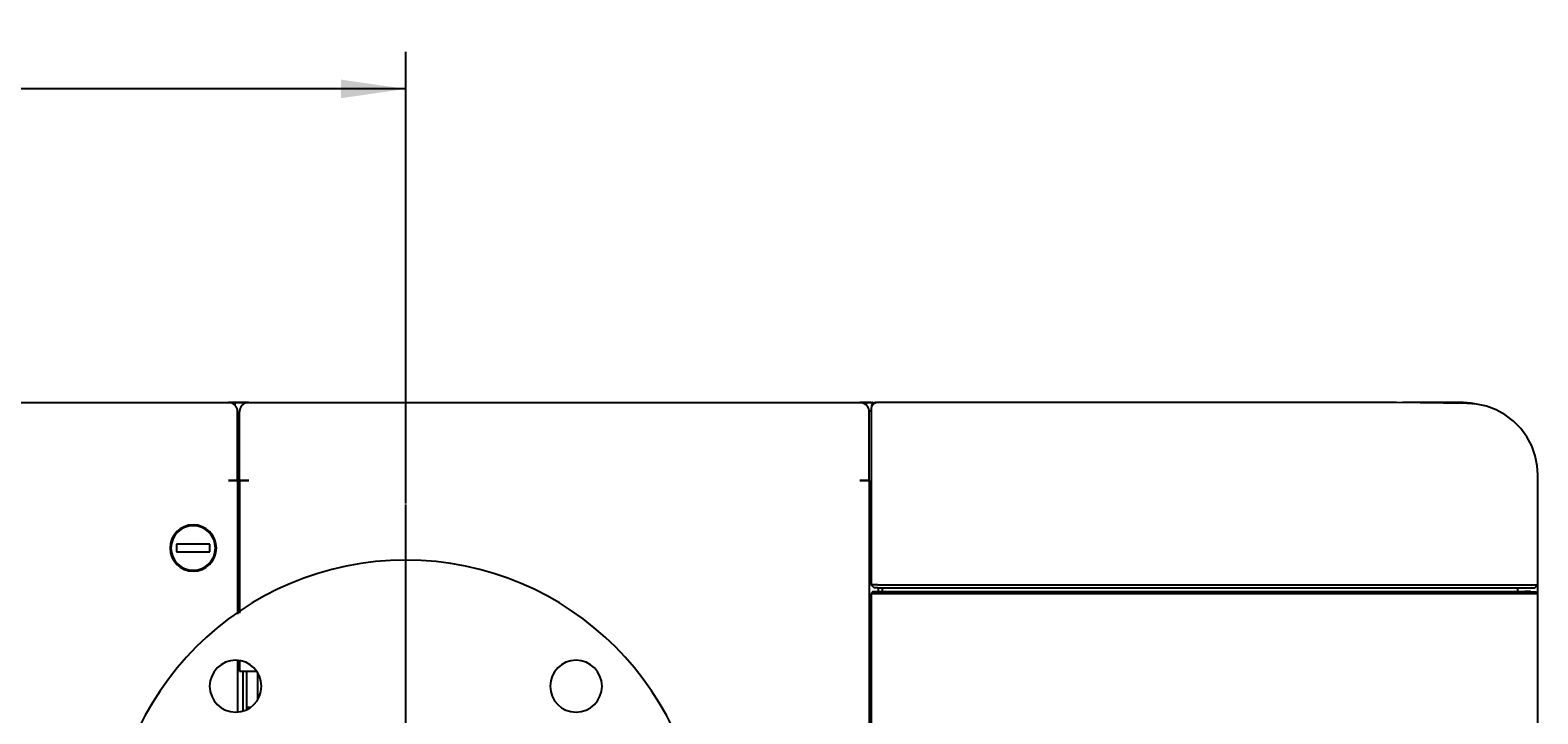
# Model space of a CAD drawing. Extents: x 213 to 948, y 153 to 704.
# Tile 26 of 62: x 612 to 693, y 296 to 333. Entities that reach past the tile are written whole.
import ezdxf

# ---------------------------------------------------------------- set-up
doc = ezdxf.new("R2010")
doc.units = 0
doc.header["$LTSCALE"] = 65.395
doc.header["$MEASUREMENT"] = 0
doc.linetypes.add('CENTER', pattern=[0.6, 0.375, -0.075, 0.075, -0.075])
doc.layers.get('0').update_dxf_attribs({"linetype": 'CONTINUOUS'})
for name, color, linetype in [('127-344632_DXF_CONTINUOUS_LINE', 7, 'CONTINUOUS'), ('127-344660_DXF_CONTINUOUS_LINE', 7, 'CONTINUOUS'), ('133-357613_DXF_DIMENSION', 7, 'CONTINUOUS'), ('133-357738_DXF_CONTINUOUS_LINE', 7, 'CONTINUOUS'), ('133-357871_DXF_CONTINUOUS_LINE', 7, 'CONTINUOUS'), ('133-357917_DXF_AXIS', 7, 'CONTINUOUS'), ('133-357917_DXF_CONTINUOUS_LINE', 7, 'CONTINUOUS'), ('133-357971_DXF_CONTINUOUS_LINE', 7, 'CONTINUOUS'), ('133-358078_DXF_CONTINUOUS_LINE', 7, 'CONTINUOUS'), ('133-358081_DXF_CONTINUOUS_LINE', 7, 'CONTINUOUS'), ('133-358250_DXF_CONTINUOUS_LINE', 7, 'CONTINUOUS'), ('86-314702_DXF_CONTINUOUS_LINE', 7, 'CONTINUOUS')]:
    doc.layers.add(name, color=color, linetype=linetype)
doc.styles.get("Standard").update_dxf_attribs({"font": 'txt', "width": 0.7})
doc.dimstyles.get("Standard").update_dxf_attribs({"dimtxt": 0.18, "dimasz": 0.18, "dimexe": 0.18, "dimexo": 0.0625, "dimgap": 0.09, "dimtad": 0, "dimtih": 1, "dimtoh": 1, "dimdec": 4, "dimzin": 0, "dimdsep": 46, "dimtxsty": 'Standard', "dimcen": 0.09, "dimadec": 0, "dimazin": 0, "dimtfac": 1, "dimtdec": 4, "dimtofl": 0, "dimtmove": 0, "dimatfit": 3, "dimfxl": 1, "dimtolj": 1, "dimtzin": 0, "dimarcsym": 0})

# ---------------------------------------------------------------- blocks, each defined once
blk = doc.blocks.new('_FILLED')
at = {"color": 0, "linetype": 'ByBlock'}
blk.add_solid([(0, 0), (-1, 0.143), (-1, -0.143)], dxfattribs=at)
blk = doc.blocks.new('*D4')
at = {"layer": '133-357613_DXF_DIMENSION', "color": 2, "linetype": 'Continuous', "transparency": 16777216}
for p, q in [((510.644, 307.335), (510.644, 331.702)), ((632.044, 307.335), (632.044, 331.702)), ((510.644, 329.702), (571.344, 329.702)), ((632.044, 329.702), (571.344, 329.702))]:
    blk.add_line(p, q, dxfattribs=at)
at = {"layer": '133-357613_DXF_DIMENSION', "color": 2, "linetype": 'Continuous', "transparency": 16777216, "xscale": 3.5, "yscale": 3.5, "zscale": 3.5, "rotation": 180}
blk.add_blockref('_FILLED', (510.644, 329.702), dxfattribs=at)
at = {"layer": '133-357613_DXF_DIMENSION', "color": 2, "linetype": 'Continuous', "transparency": 16777216, "xscale": 3.5, "yscale": 3.5, "zscale": 3.5}
blk.add_blockref('_FILLED', (632.044, 329.702), dxfattribs=at)
at = {"layer": '133-357613_DXF_DIMENSION', "color": 5, "linetype": 'Continuous', "transparency": 16777216, "width": 0.7}
blk.add_text('607', height=2.5, dxfattribs=at).set_placement((568.719, 330.327))

msp = doc.modelspace()

# ---------------------------------------------------------------- linework, layer by layer
at = {"layer": '127-344632_DXF_CONTINUOUS_LINE', "color": 7, "linetype": 'Continuous'}
for p, q in [((657.56854, 312.77515), (657.5636, 312.77515)), ((684.72366, 312.77515), (657.56854, 312.77515)), ((684.79437, 312.77515), (684.72366, 312.77515)), ((684.9636, 312.77515), (684.79437, 312.77515)), ((685.10196, 312.77515), (684.9636, 312.77515)), ((685.21863, 312.77515), (685.10196, 312.77515)), ((685.52929, 312.77515), (685.21863, 312.77515)), ((689.35173, 312.728), (685.53422, 312.77512)), ((657.16491, 312.44543), (657.1636, 312.4148)), ((657.1636, 312.41478), (657.1636, 312.41479)), ((657.1636, 312.41479), (657.1636, 312.3994)), ((657.1636, 312.3994), (657.1636, 312.37515)), ((657.1636, 312.37515), (657.1636, 312.36852)), ((657.1636, 312.28007), (657.1636, 312.36852)), ((657.1636, 312.36852), (657.1636, 308.87106)), ((657.16873, 312.47535), (657.16491, 312.44543)), ((657.1636, 308.87106), (657.1636, 302.93483)), ((657.1636, 308.87106), (657.1636, 302.93483)), ((693.16135, 302.93483), (693.16135, 308.87107)), ((657.0636, 307.27758), (657.1636, 307.27758)), ((657.1636, 302.93483), (657.3236, 302.77483)), ((657.3236, 302.77483), (657.1636, 302.93483)), ((693.00135, 302.77483), (693.16135, 302.93483)), ((693.16135, 302.93483), (693.16133, 302.93483)), ((657.0636, 302.23289), (657.1636, 302.23538)), ((657.52562, 302.77483), (657.3236, 302.77483)), ((657.52562, 302.77483), (657.57282, 302.77483)), ((657.57282, 302.57483), (657.57282, 302.77483)), ((657.57282, 302.77483), (657.7636, 302.77483)), ((657.7636, 302.77483), (658.27942, 302.77483)), ((657.7636, 302.77483), (657.7636, 302.57483)), ((658.27942, 302.77483), (690.31914, 302.77483)), ((690.31914, 302.77483), (690.57282, 302.77483)), ((690.57282, 302.77483), (690.71103, 302.77483)), ((690.71103, 302.77483), (691.31457, 302.77483)), ((691.31457, 302.77483), (692.08603, 302.77483)), ((692.08603, 302.57483), (692.08603, 302.77483)), ((692.08603, 302.77483), (693.00134, 302.77483)), ((657.0636, 301.63536), (657.1636, 301.63785)), ((657.1636, 301.62441), (657.0636, 301.62198)), ((657.1636, 298.28161), (657.0636, 298.21932)), ((657.0636, 298.17483), (657.1636, 298.17483)), ((657.1636, 297.97483), (657.0636, 297.97483))]:
    msp.add_line(p, q, dxfattribs=at)
for points in [[(657.45181, 312.76755), (657.43179, 312.76288), (657.41125, 312.75681), (657.39036, 312.74923), (657.36938, 312.74009), (657.34854, 312.72937), (657.328, 312.71702), (657.30792, 312.70303), (657.28843, 312.68736), (657.26971, 312.67002), (657.25193, 312.651), (657.23525, 312.63033), (657.21987, 312.60805), (657.20597, 312.58422), (657.19371, 312.55892), (657.1833, 312.53225), (657.17492, 312.50435), (657.16873, 312.47535)], [(657.48927, 312.77317), (657.47102, 312.77093), (657.45181, 312.76755)], [(657.5307, 312.77505), (657.5204, 312.77491), (657.50657, 312.77444), (657.48927, 312.77317)], [(657.5628, 312.77515), (657.55333, 312.77514), (657.54142, 312.77511), (657.5307, 312.77505)], [(685.52929, 312.77515), (685.53262, 312.77513), (685.53422, 312.77512)], [(693.16135, 308.87107), (693.13045, 309.35836), (693.02017, 309.90511), (692.83207, 310.4305), (692.56996, 310.92351), (692.2393, 311.37366), (691.84707, 311.77136), (691.40154, 312.10821), (690.9122, 312.37711), (690.38947, 312.57245), (689.84429, 312.69029), (689.35173, 312.728)], [(657.52724, 302.93483), (657.38836, 302.93483), (657.27033, 302.93483), (657.19135, 302.93483), (657.1636, 302.93483)], [(657.52724, 302.93483), (661.00619, 302.93483), (664.44914, 302.93483), (667.82381, 302.93483), (671.09859, 302.93483), (674.24279, 302.93483), (677.22693, 302.93483), (680.02307, 302.93483), (682.60499, 302.93483), (684.94851, 302.93483), (687.03166, 302.93483), (688.83491, 302.93483), (690.34138, 302.93483), (691.53694, 302.93483), (692.41039, 302.93483), (692.95355, 302.93483), (693.16133, 302.93483)]]:
    msp.add_lwpolyline(points, dxfattribs=at)
at = {"layer": '127-344660_DXF_CONTINUOUS_LINE', "color": 7, "linetype": 'Continuous'}
for p, q in [((657.1636, 302.46938), (657.1636, 287.73483)), ((657.1636, 302.46938), (657.1636, 287.73483)), ((657.26349, 302.57483), (657.5262, 302.57483)), ((657.2636, 302.56939), (657.2636, 302.57483)), ((657.5262, 302.57483), (692.36345, 302.57483)), ((692.36345, 302.56746), (692.404, 302.56743)), ((692.7626, 302.56991), (692.46396, 302.57359)), ((693.05692, 302.56627), (693.06134, 302.5662)), ((693.06134, 302.5662), (693.06136, 302.5662)), ((693.16135, 302.46496), (693.06136, 302.5662)), ((693.16133, 302.46496), (693.16135, 302.46496)), ((693.16135, 302.46496), (693.16135, 302.46496)), ((693.16135, 287.73483), (693.16135, 302.46496)), ((657.0636, 297.59428), (657.1636, 297.66047))]:
    msp.add_line(p, q, dxfattribs=at)
for points in [[(657.2636, 302.57483), (657.22931, 302.54054), (657.19598, 302.50721), (657.1636, 302.47484)], [(657.1636, 302.46938), (657.16498, 302.46899), (657.16912, 302.4686), (657.17598, 302.46822), (657.18552, 302.46784), (657.19766, 302.46748)], [(657.19766, 302.46748), (657.21231, 302.46713), (657.22937, 302.4668), (657.24871, 302.46649), (657.27018, 302.46621), (657.29363, 302.46594), (657.31886, 302.46571), (657.34567, 302.4655), (657.37381, 302.46533), (657.40308, 302.46519), (657.43329, 302.46508), (657.46422, 302.465), (657.49562, 302.46496), (657.52724, 302.46495)], [(657.2636, 302.56939), (657.26471, 302.5691), (657.2678, 302.56882), (657.27286, 302.56855), (657.27984, 302.56828), (657.28868, 302.56802), (657.29932, 302.56777), (657.31169, 302.56753), (657.32568, 302.56731), (657.34119, 302.5671), (657.35812, 302.56691), (657.37632, 302.56674), (657.39562, 302.5666), (657.41588, 302.56647), (657.43694, 302.56637), (657.45867, 302.56629), (657.4809, 302.56623), (657.50348, 302.5662), (657.5262, 302.56619)], [(657.5262, 302.56619), (658.59934, 302.56645), (659.67426, 302.56668), (660.75024, 302.56689), (661.8264, 302.56708), (662.90126, 302.56726), (663.97322, 302.56742), (665.04071, 302.56757), (666.10245, 302.56771), (667.15718, 302.56784), (668.20363, 302.56795), (669.24023, 302.56806), (670.2654, 302.56815), (671.2777, 302.56824), (672.27647, 302.56832), (673.26124, 302.56839), (674.23138, 302.56845), (675.18572, 302.56851), (676.12295, 302.56856), (677.04196, 302.5686), (677.94236, 302.56863), (678.82397, 302.56866), (679.68636, 302.56869), (680.52825, 302.5687), (681.34814, 302.56872), (682.14475, 302.56872), (682.91779, 302.56872), (683.66723, 302.56872), (684.39283, 302.5687), (685.09351, 302.56869), (685.76801, 302.56866), (686.41526, 302.56863), (687.03498, 302.5686), (687.62707, 302.56856), (688.19134, 302.56851), (688.72712, 302.56845), (689.23365, 302.56839), (689.71022, 302.56832), (690.15654, 302.56824), (690.57236, 302.56816), (690.9574, 302.56806), (691.31115, 302.56796), (691.63307, 302.56784), (691.92266, 302.56772), (692.17969, 302.56758), (692.36345, 302.56746)], [(657.52724, 302.46495), (658.60336, 302.46524), (659.68136, 302.4655), (660.76025, 302.46575), (661.83943, 302.46597), (662.91748, 302.46617), (663.9922, 302.46636), (665.06254, 302.46653), (666.12751, 302.46669), (667.18503, 302.46683), (668.23415, 302.46697), (669.27382, 302.46709), (670.3019, 302.4672), (671.31694, 302.4673), (672.31853, 302.46739), (673.30608, 302.46747), (674.27891, 302.46754), (675.23587, 302.4676), (676.17577, 302.46766), (677.09739, 302.46771), (678.00027, 302.46775), (678.8843, 302.46778), (679.74912, 302.46781), (680.59339, 302.46783), (681.4155, 302.46784), (682.21426, 302.46785), (682.98946, 302.46785), (683.74106, 302.46784), (684.46877, 302.46783), (685.17141, 302.46781), (685.84768, 302.46778), (686.49661, 302.46775), (687.11805, 302.46771), (687.71192, 302.46766), (688.27788, 302.4676), (688.81513, 302.46754), (689.32297, 302.46747), (689.80084, 302.46739), (690.24841, 302.4673), (690.66541, 302.4672), (691.05161, 302.46709), (691.4064, 302.46697), (691.72908, 302.46684), (692.01942, 302.4667), (692.27723, 302.46654), (692.50216, 302.46637), (692.69417, 302.46618), (692.85326, 302.46598), (692.97934, 302.46575), (693.07255, 302.46551), (693.13314, 302.46525), (693.16133, 302.46496)], [(692.36357, 302.57483), (692.40825, 302.57428), (692.45285, 302.57373), (692.46396, 302.57359)], [(692.404, 302.56743), (692.59548, 302.56727), (692.7541, 302.56709), (692.87986, 302.5669), (692.97283, 302.56668), (693.03323, 302.56646), (693.05692, 302.56627)]]:
    msp.add_lwpolyline(points, dxfattribs=at)
at = {"layer": '133-357738_DXF_CONTINUOUS_LINE', "color": 3, "linetype": 'Continuous'}
for p, q in [((688.9636, 312.77483), (685.8636, 312.77483)), ((688.9636, 312.73279), (688.9636, 312.77483)), ((688.9636, 312.77483), (688.9636, 312.73279)), ((693.1636, 302.46496), (693.1636, 302.93483)), ((693.1636, 302.46496), (693.1636, 302.93483))]:
    msp.add_line(p, q, dxfattribs=at)
for start, end in [(85.3980654, 90), (85.3973892, 90), (85, 85.3980654), (84.6556287, 85.3973892), (84.6556287, 85.3973892), (84.6463281, 85), (79.1305831, 84.6556287), (79.1305831, 84.6556287), (79.1187912, 84.6463281)]:
    msp.add_arc((688.9636, 308.57483), 4.2, start, end, dxfattribs=at)
at = {"layer": '133-357871_DXF_CONTINUOUS_LINE', "color": 3, "linetype": 'Continuous'}
msp.add_line((623.2636, 296.14925), (623.2636, 298.27483), dxfattribs=at)
at = {"layer": '133-357871_DXF_CONTINUOUS_LINE', "color": 7, "linetype": 'Continuous'}
msp.add_line((623.4636, 296.22499), (623.4636, 298.27483), dxfattribs=at)
at = {"layer": '133-357871_DXF_CONTINUOUS_LINE', "color": 3, "linetype": 'Continuous'}
msp.add_arc((623.0636, 307.97483), 0.6, 260.4059318, 270, dxfattribs=at)
at = {"layer": '133-357917_DXF_AXIS', "color": 2, "linetype": 'CENTER'}
msp.add_line((632.0436, 288.27483), (632.0436, 307.27483), dxfattribs=at)
at = {"layer": '133-357917_DXF_CONTINUOUS_LINE', "color": 7, "linetype": 'Continuous'}
for centre, radius, start, end in [((632.0436, 288.27483), 16, 0, 180), ((622.85121, 297.46722), 1.4, 90, 270), ((622.85121, 297.46722), 1.4, 270, 90), ((641.23599, 297.46722), 1.4, 0, 180), ((641.23599, 297.46722), 1.4, 180, 0)]:
    msp.add_arc(centre, radius, start, end, dxfattribs=at)
at = {"layer": '133-357971_DXF_CONTINUOUS_LINE', "color": 7, "linetype": 'Continuous'}
for p, q in [((624.0436, 298.1542), (624.0436, 296.78024)), ((624.0436, 298.1542), (624.0436, 296.78024)), ((623.4636, 296.33709), (623.63137, 296.33709))]:
    msp.add_line(p, q, dxfattribs=at)
at = {"layer": '133-358078_DXF_CONTINUOUS_LINE', "color": 7, "linetype": 'Continuous'}
for p, q in [((623.2636, 312.77483), (623.2636, 312.67412)), ((656.9036, 312.77483), (656.9036, 312.64126))]:
    msp.add_line(p, q, dxfattribs=at)
at = {"layer": '133-358078_DXF_CONTINUOUS_LINE', "color": 3, "linetype": 'Continuous'}
for p, q in [((623.5636, 312.77483), (623.2636, 312.77483)), ((623.2636, 312.77483), (623.5636, 312.77483)), ((623.5636, 312.77483), (656.5636, 312.77483)), ((656.9036, 312.77483), (656.5636, 312.77483)), ((656.5636, 312.77483), (656.9036, 312.77483)), ((623.0636, 311.87483), (623.0636, 312.27483)), ((623.0636, 311.87156), (623.0636, 311.87483)), ((623.0636, 311.67483), (623.0636, 311.87156)), ((657.0636, 311.87483), (657.0636, 312.27483)), ((657.0636, 311.87156), (657.0636, 311.87483)), ((657.0636, 311.67483), (657.0636, 311.87156)), ((623.0636, 310.78096), (623.0636, 311.67483)), ((657.0636, 310.78096), (657.0636, 311.67483)), ((623.0636, 310.55991), (623.0636, 310.78096)), ((623.0636, 308.57483), (623.0636, 310.55991)), ((657.0636, 310.55991), (657.0636, 310.78096)), ((657.0636, 308.57483), (657.0636, 310.55991)), ((623.19635, 308.57483), (623.0636, 308.57483)), ((623.0636, 308.57483), (623.0636, 301.40986)), ((623.0636, 308.57483), (623.19635, 308.57483)), ((623.21005, 308.57483), (623.19635, 308.57483)), ((623.19635, 308.57483), (623.2636, 308.57483)), ((623.2636, 308.57483), (623.21005, 308.57483)), ((623.26971, 308.57483), (623.2636, 308.57483)), ((623.2636, 308.57483), (623.5636, 308.57483)), ((623.33661, 308.57483), (623.26971, 308.57483)), ((623.34325, 308.57483), (623.33661, 308.57483)), ((623.5636, 308.57483), (623.34325, 308.57483)), ((656.5636, 308.57483), (656.8636, 308.57483)), ((656.8636, 308.57483), (656.5636, 308.57483)), ((656.8636, 308.57483), (656.86798, 308.57483)), ((656.9636, 308.57483), (656.8636, 308.57483)), ((656.86798, 308.57483), (656.96028, 308.57483)), ((656.96028, 308.57483), (656.9636, 308.57483)), ((657.04336, 308.57483), (656.9636, 308.57483)), ((656.9636, 308.57483), (657.02554, 308.57483)), ((657.02554, 308.57483), (657.05932, 308.57483)), ((657.05404, 308.57483), (657.04336, 308.57483)), ((657.0636, 308.57483), (657.05404, 308.57483)), ((657.05932, 308.57483), (657.0636, 308.57483)), ((657.0636, 308.57483), (657.0636, 178.57483)), ((657.0636, 308.57483), (657.0636, 178.57483)), ((623.0636, 298.82497), (623.0636, 298.27483)), ((623.0636, 298.27483), (623.2636, 298.27483)), ((623.2636, 298.27483), (623.4636, 298.27483)), ((623.4636, 298.27483), (623.5636, 298.27483)), ((623.5636, 298.27483), (623.963, 298.27483))]:
    msp.add_line(p, q, dxfattribs=at)
for points in [[(657.0636, 311.87483), (657.0636, 311.90842), (657.0636, 312.01906), (657.0636, 312.11045), (657.0636, 312.18206), (657.0636, 312.23351), (657.0636, 312.26449), (657.0636, 312.27483)], [(657.0636, 311.67483), (657.0636, 311.77913), (657.0636, 311.87483)], [(657.0636, 310.78096), (657.0636, 310.88174), (657.0636, 311.09147), (657.0636, 311.28712), (657.0636, 311.46761), (657.0636, 311.63191), (657.0636, 311.67483)], [(657.0636, 310.55991), (657.0636, 310.65912), (657.0636, 310.78096)], [(657.0636, 308.57483), (657.0636, 308.85133), (657.0636, 309.12629), (657.0636, 309.39816), (657.0636, 309.66543), (657.0636, 309.92659), (657.0636, 310.1802), (657.0636, 310.42483), (657.0636, 310.55991)]]:
    msp.add_lwpolyline(points, dxfattribs=at)
for centre, start, end in [((623.5636, 312.27483), 137.260489, 143.018606), ((623.5636, 312.27483), 135.687024, 137.260489), ((623.5636, 312.27483), 135, 135.687024), ((623.5636, 312.27483), 134.2025945, 135), ((623.5636, 312.27483), 126.8659891, 134.2025945), ((623.5636, 312.27483), 126.8698976, 134.1996264), ((623.5636, 312.27483), 126.3395095, 126.8698976), ((623.5636, 312.27483), 126.3420492, 126.8659891), ((623.5636, 312.27483), 126, 126.3420492), ((623.5636, 312.27483), 125.0034465, 126), ((623.5636, 312.27483), 118.1699813, 125.0034465), ((623.5636, 312.27483), 118.1699754, 124.9982343), ((623.5636, 312.27483), 116.1264577, 118.1699813), ((623.5636, 312.27483), 116.1264623, 118.1699754), ((623.5636, 312.27483), 108.1745968, 116.1264577), ((623.5636, 312.27483), 108.1746051, 116.1264623), ((623.5636, 312.27483), 107.3329649, 108.1745968), ((623.5636, 312.27483), 107.3329918, 108.1746051), ((623.5636, 312.27483), 100.0959529, 107.3329649), ((623.5636, 312.27483), 100.0960499, 107.3329918), ((623.5636, 312.27483), 98.00714, 100.0959529), ((623.5636, 312.27483), 98.0060958, 100.0960499), ((623.5636, 312.27483), 90, 98.00714), ((623.5636, 312.27483), 90, 98.0060958), ((656.5636, 312.27483), 83.3093741, 90), ((656.5636, 312.27483), 83.3087558, 90), ((656.5636, 312.27483), 37.2460985, 83.3093741), ((656.5636, 312.27483), 37.5, 83.3087558), ((623.5636, 312.27483), 171.7947807, 180), ((623.5636, 312.27483), 171.7955386, 180), ((623.5636, 312.27483), 169.253345, 171.7947807), ((623.5636, 312.27483), 163.466996, 169.253345), ((623.5636, 312.27483), 163.4669805, 169.2533021), ((623.5636, 312.27483), 160.6536322, 163.466996), ((623.5636, 312.27483), 154.7256121, 160.6536322), ((623.5636, 312.27483), 154.7255866, 160.6536129), ((623.5636, 312.27483), 152.3615911, 154.7256121), ((623.5636, 312.27483), 144.1699897, 152.3615911), ((623.5636, 312.27483), 144.1700371, 152.3615807), ((623.5636, 312.27483), 143.018606, 144.1699897), ((623.5636, 312.27483), 143.0202349, 144.1700371), ((656.5636, 312.27483), 37.244702, 37.5), ((656.5636, 312.27483), 36.8698976, 37.2460985), ((656.5636, 312.27483), 36.8719537, 37.244702), ((656.5636, 312.27483), 30.6454611, 36.8719537), ((656.5636, 312.27483), 30.6455494, 36.8698976), ((656.5636, 312.27483), 28.9958993, 30.6455494), ((656.5636, 312.27483), 28.9956051, 30.6454611), ((656.5636, 312.27483), 23.4460344, 28.9958993), ((656.5636, 312.27483), 23.4453276, 28.9956051), ((656.5636, 312.27483), 22.1095462, 23.4460344), ((656.5636, 312.27483), 22.1091895, 23.4453276), ((656.5636, 312.27483), 15.5167774, 22.1095462), ((656.5636, 312.27483), 15.5164652, 22.1091895), ((656.5636, 312.27483), 13.9943479, 15.5167774), ((656.5636, 312.27483), 13.9922626, 15.5164652), ((656.5636, 312.27483), 11.2237959, 13.9922626), ((656.5636, 312.27483), 8.7407266, 11.2237959), ((656.5636, 312.27483), 6.7474771, 8.7407266), ((656.5636, 312.27483), 0, 6.7474771), ((656.5636, 312.27483), 0, 6.7459031)]:
    msp.add_arc(centre, 0.5, start, end, dxfattribs=at)
at = {"layer": '133-358081_DXF_CONTINUOUS_LINE', "color": 3, "linetype": 'Continuous'}
for p, q in [((520.0636, 312.77483), (622.4636, 312.77483)), ((622.8036, 312.77483), (622.4636, 312.77483)), ((622.4636, 312.77483), (622.8036, 312.77483)), ((622.9636, 311.87483), (622.9636, 312.27483)), ((622.9636, 311.87156), (622.9636, 311.87483)), ((622.9636, 311.67483), (622.9636, 311.87483)), ((622.9636, 311.67235), (622.9636, 311.67483)), ((622.9636, 310.66385), (622.9636, 311.67235)), ((622.9636, 310.43246), (622.9636, 310.66385)), ((622.9636, 309.67483), (622.9636, 310.43246)), ((622.9636, 308.57483), (622.9636, 309.67483)), ((622.7636, 308.57483), (622.4636, 308.57483)), ((622.4636, 308.57483), (622.7636, 308.57483)), ((622.8636, 308.57483), (622.7636, 308.57483)), ((622.7636, 308.57483), (622.84148, 308.57483)), ((622.84148, 308.57483), (622.88423, 308.57483)), ((622.94009, 308.57483), (622.8636, 308.57483)), ((622.88423, 308.57483), (622.94335, 308.57483)), ((622.95404, 308.57483), (622.94009, 308.57483)), ((622.94335, 308.57483), (622.9636, 308.57483)), ((622.9636, 308.57483), (622.95404, 308.57483)), ((622.9636, 308.57483), (622.9636, 301.34703)), ((622.9636, 308.57483), (622.9636, 301.34703)), ((622.9636, 298.84486), (622.9636, 296.08957)), ((622.9636, 298.84486), (622.9636, 296.08957))]:
    msp.add_line(p, q, dxfattribs=at)
at = {"layer": '133-358081_DXF_CONTINUOUS_LINE', "color": 7, "linetype": 'Continuous'}
msp.add_line((622.8036, 312.77483), (622.8036, 312.6403), dxfattribs=at)
at = {"layer": '133-358081_DXF_CONTINUOUS_LINE', "color": 3, "linetype": 'Continuous'}
for points in [[(622.9636, 311.87483), (622.9636, 311.99319), (622.9636, 312.09374), (622.9636, 312.1726), (622.9636, 312.22928), (622.9636, 312.26343), (622.9636, 312.27483)], [(622.9636, 311.67483), (622.9636, 311.7296), (622.9636, 311.87156)], [(622.9636, 310.66385), (622.9636, 310.74964), (622.9636, 310.97779), (622.9636, 311.19113), (622.9636, 311.38833), (622.9636, 311.56819), (622.9636, 311.67483)], [(622.9636, 310.43246), (622.9636, 310.50808), (622.9636, 310.66385)], [(622.9636, 309.67483), (622.9636, 309.71819), (622.9636, 309.99076), (622.9636, 310.2546), (622.9636, 310.43246)], [(622.9636, 308.57483), (622.9636, 308.86513), (622.9636, 309.15364), (622.9636, 309.43858), (622.9636, 309.67483)]]:
    msp.add_lwpolyline(points, dxfattribs=at)
for centre, radius, start, end in [((622.4636, 312.27483), 0.5, 82.4868986, 90), ((622.4636, 312.27483), 0.5, 82.486405, 90), ((622.4636, 312.27483), 0.5, 80.1191602, 82.4868986), ((622.4636, 312.27483), 0.5, 80.1191874, 82.486405), ((622.4636, 312.27483), 0.5, 74.902041, 80.1191602), ((622.4636, 312.27483), 0.5, 74.9020497, 80.1191874), ((622.4636, 312.27483), 0.5, 72.2126623, 74.902041), ((622.4636, 312.27483), 0.5, 72.2126753, 74.9020497), ((622.4636, 312.27483), 0.5, 67.1260917, 72.2126623), ((622.4636, 312.27483), 0.5, 67.1261083, 72.2126753), ((622.4636, 312.27483), 0.5, 64.5889238, 67.1260917), ((622.4636, 312.27483), 0.5, 64.5889331, 67.1261083), ((622.4636, 312.27483), 0.5, 58.4533652, 64.5889238), ((622.4636, 312.27483), 0.5, 58.4533758, 64.5889331), ((622.4636, 312.27483), 0.5, 57.0594887, 58.4533652), ((622.4636, 312.27483), 0.5, 57.0594908, 58.4533758), ((622.4636, 312.27483), 0.5, 49.5568058, 57.0594908), ((622.4636, 312.27483), 0.5, 47.476334, 49.5568021), ((622.4636, 312.27483), 0.5, 47.4763442, 49.5568058), ((622.4636, 312.27483), 0.5, 42.0028538, 47.476334), ((622.4636, 312.27483), 0.5, 42.0010802, 47.4763442), ((622.4636, 312.27483), 0.5, 39.3583388, 42.0028538), ((622.4636, 312.27483), 0.5, 40.9090909, 42.0010802), ((622.4636, 312.27483), 0.5, 39.3518211, 40.9090909), ((622.4636, 312.27483), 0.5, 36.8700297, 39.3518211), ((622.4636, 312.27483), 0.5, 34.2047823, 36.8698976), ((622.4636, 312.27483), 0.5, 34.2083197, 36.8700297), ((622.4636, 312.27483), 0.5, 32.7272727, 34.2083197), ((622.4636, 312.27483), 0.5, 31.8025342, 34.2047823), ((622.4636, 312.27483), 0.5, 31.8024611, 32.7272727), ((622.4636, 312.27483), 0.5, 25.5853312, 31.8025342), ((622.4636, 312.27483), 0.5, 25.5839444, 31.8024611), ((622.4636, 312.27483), 0.5, 24.337656, 25.5853312), ((622.4636, 312.27483), 0.5, 24.3373542, 25.5839444), ((622.4636, 312.27483), 0.5, 16.9088692, 24.3373542), ((622.4636, 312.27483), 0.5, 14.847994, 16.9089691), ((622.4636, 312.27483), 0.5, 14.8445675, 16.9088692), ((622.4636, 312.27483), 0.5, 11.2213495, 14.8445675), ((622.4636, 312.27483), 0.5, 9.1944997, 11.2213495), ((622.4636, 312.27483), 0.5, 8.1818182, 9.1944997), ((622.4636, 312.27483), 0.5, 7.2808694, 8.1818182), ((622.4636, 312.27483), 0.5, 0, 7.2808694), ((622.4636, 312.27483), 0.5, 0, 7.2786786), ((620.5636, 304.92483), 1.25, 90, 270), ((620.5636, 304.92483), 1.25, 270, 90)]:
    msp.add_arc(centre, radius, start, end, dxfattribs=at)
at = {"layer": '133-358250_DXF_CONTINUOUS_LINE', "color": 3, "linetype": 'Continuous'}
for p, q in [((622.8036, 312.77483), (622.8636, 312.77483)), ((622.8636, 312.77483), (622.8036, 312.77483)), ((622.8636, 312.77483), (623.2636, 312.77483)), ((623.2636, 312.77483), (622.8636, 312.77483)), ((656.9036, 312.77483), (656.9636, 312.77483)), ((656.9636, 312.77483), (656.9036, 312.77483)), ((656.9636, 312.77483), (657.1636, 312.77483)), ((657.1636, 312.77483), (656.9636, 312.77483)), ((657.1636, 312.77483), (657.2636, 312.77483)), ((657.2099, 312.60251), (657.22996, 312.68605)), ((657.22996, 312.68605), (657.26086, 312.75022)), ((657.2636, 312.77483), (657.23786, 312.77483)), ((657.26086, 312.75022), (657.30857, 312.77483)), ((657.30857, 312.77483), (657.3912, 312.77483)), ((657.42525, 312.77483), (657.3912, 312.77483)), ((657.3912, 312.77483), (657.42525, 312.77483)), ((657.51797, 312.77483), (657.42525, 312.77483)), ((657.45912, 312.75937), (657.42525, 312.77483)), ((657.51797, 312.77483), (657.42525, 312.77483)), ((622.9636, 307.77483), (623.0636, 307.77483)), ((657.0636, 307.77483), (657.1636, 307.77483))]:
    msp.add_line(p, q, dxfattribs=at)
at = {"layer": '133-358250_DXF_CONTINUOUS_LINE', "color": 7, "linetype": 'Continuous'}
msp.add_line((657.30857, 312.70348), (657.30857, 312.77483), dxfattribs=at)
at = {"layer": '86-314702_DXF_CONTINUOUS_LINE', "color": 7, "linetype": 'Continuous'}
for p, q in [((619.6636, 305.12483), (619.6636, 304.72483)), ((621.4636, 305.12483), (619.6636, 305.12483)), ((619.6636, 304.72483), (621.4636, 304.72483)), ((621.4636, 304.72483), (621.4636, 305.12483))]:
    msp.add_line(p, q, dxfattribs=at)
for start, end in [(0, 180), (180, 0)]:
    msp.add_arc((620.5636, 304.92483), 1.2, start, end, dxfattribs=at)

# ---------------------------------------------------------------- dimensions: what is measured, and where the dimension line sits
at = {"layer": '133-357613_DXF_DIMENSION', "color": 2, "linetype": 'Continuous'}
dim = msp.add_linear_dim(base=(510.6436, 329.70192), p1=(632.0436, 307.33483), p2=(510.6436, 307.33483), angle=180, dimstyle='Standard', dxfattribs=at)
dim.commit()
dim.dimension.update_dxf_attribs({"geometry": '*D4', "text_midpoint": (571.3436, 331.57692), "dimtype": 128})

doc.saveas('drawing.dxf')
